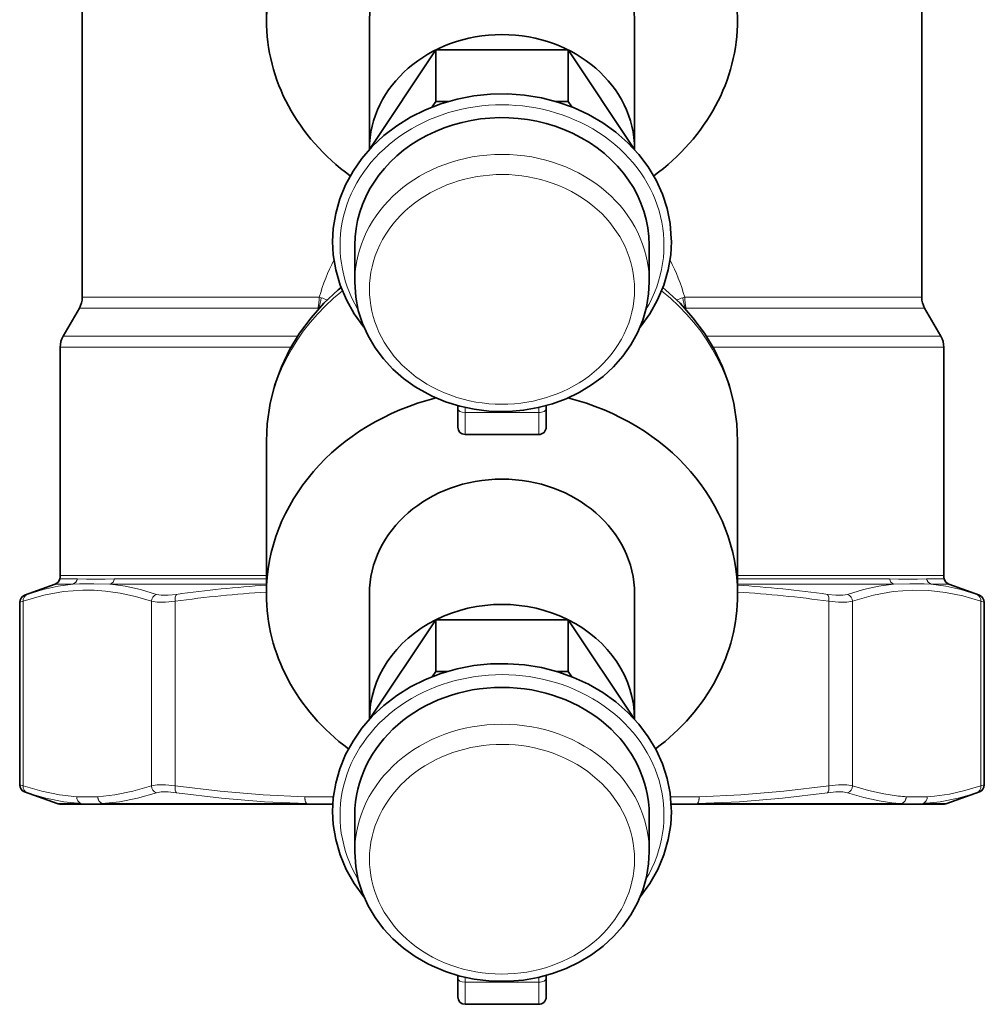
# Model space of a CAD drawing. Extents: x 339 to 858, y 113 to 764.
# Tile 5 of 15: x 562 to 627, y 332 to 399. Entities that reach past the tile are written whole.
import ezdxf

# ---------------------------------------------------------------- set-up
doc = ezdxf.new("R2010")
doc.units = 0

msp = doc.modelspace()

# ---------------------------------------------------------------- linework, layer by layer
at = {"color": 7, "lineweight": 35}
for p, q in [((566, 442.134552), (566, 380.307892)), ((623, 442.134277), (623, 380.307892))]:
    msp.add_line(p, q, dxfattribs=at)
at = {"color": 7, "lineweight": 35, "ltscale": 0.25947}
msp.add_line((578.5, 399.134094), (578.5, 409.512878), dxfattribs=at)
at = {"color": 7, "lineweight": 35, "ltscale": 0.220026}
msp.add_line((585.5, 390.333405), (585.5, 399.13443), dxfattribs=at)
at = {"color": 7, "lineweight": 35, "ltscale": 0.220036}
msp.add_line((603.5, 390.333405), (603.5, 399.134827), dxfattribs=at)
at = {"color": 7, "lineweight": 35, "ltscale": 0.202812}
for p, q in [((590, 397.083405), (585.5, 390.333405)), ((603.5, 390.333405), (599, 397.083405)), ((590, 358.413483), (585.5, 351.663483)), ((603.5, 351.663483), (599, 358.413483))]:
    msp.add_line(p, q, dxfattribs=at)
at = {"color": 7, "lineweight": 35, "ltscale": 0.0875}
for p, q in [((590, 393.583405), (590, 397.083405)), ((599, 393.583405), (599, 397.083405)), ((590, 354.913483), (590, 358.413483)), ((599, 354.913483), (599, 358.413483))]:
    msp.add_line(p, q, dxfattribs=at)
at = {"color": 7, "lineweight": 35, "ltscale": 0.225}
for p, q in [((599, 397.083405), (590, 397.083405)), ((599, 358.413483), (590, 358.413483))]:
    msp.add_line(p, q, dxfattribs=at)
at = {"color": 7, "lineweight": 35, "ltscale": 0.011132}
for p, q in [((590, 393.583405), (589.752991, 393.212921)), ((599.247009, 393.212921), (599, 393.583405))]:
    msp.add_line(p, q, dxfattribs=at)
at = {"color": 7, "lineweight": 35, "ltscale": 0.020842}
msp.add_line((590.833679, 393.583405), (590, 393.583405), dxfattribs=at)
at = {"color": 7, "lineweight": 35, "ltscale": 0.02084}
msp.add_line((599, 393.583405), (598.166382, 393.583405), dxfattribs=at)
at = {"color": 7, "lineweight": 35, "ltscale": 0.000274}
for p, q in [((585.5, 390.322449), (585.5, 390.333405)), ((603.5, 390.322449), (603.5, 390.333405))]:
    msp.add_line(p, q, dxfattribs=at)
at = {"color": 7, "lineweight": 35, "ltscale": 0.062501}
for p, q in [((584.5, 381.333069), (584.5, 383.833099)), ((604.5, 381.33374), (604.5, 383.833771))]:
    msp.add_line(p, q, dxfattribs=at)
at = {"color": 7, "lineweight": 13, "ltscale": 0.001476}
msp.add_line((583.559998, 380.989716), (583.537048, 380.935303), dxfattribs=at)
at = {"color": 7, "lineweight": 13, "ltscale": 0.00145}
msp.add_line((605.440369, 380.988922), (605.462891, 380.935455), dxfattribs=at)
at = {"color": 7, "lineweight": 13, "ltscale": 0.370909}
msp.add_line((566, 380.307892), (580.836365, 380.307892), dxfattribs=at)
at = {"color": 7, "lineweight": 13, "ltscale": 0.031296}
msp.add_line((580.836365, 380.307892), (582.088196, 380.307892), dxfattribs=at)
at = {"color": 7, "lineweight": 13, "ltscale": 0.003555}
for p, q in [((582.223999, 380.265656), (582.088196, 380.307892)), ((606.911804, 380.307892), (606.776001, 380.265656))]:
    msp.add_line(p, q, dxfattribs=at)
at = {"color": 7, "lineweight": 13, "ltscale": 0.402205}
msp.add_line((606.911804, 380.307892), (623, 380.307892), dxfattribs=at)
at = {"color": 7, "lineweight": 35, "ltscale": 0.054903}
for p, q in [((565.799011, 379.557892), (564.700989, 377.655975)), ((623.200989, 379.557892), (624.299011, 377.655975))]:
    msp.add_line(p, q, dxfattribs=at)
at = {"color": 7, "lineweight": 13, "ltscale": 0.373526}
msp.add_line((565.799011, 379.557892), (580.740051, 379.557892), dxfattribs=at)
at = {"color": 7, "lineweight": 13, "ltscale": 0.031516}
msp.add_line((580.740051, 379.557892), (582.000671, 379.557892), dxfattribs=at)
at = {"color": 7, "lineweight": 13, "ltscale": 0.000873}
for p, q in [((582.035461, 379.555115), (582.000671, 379.557892)), ((606.999329, 379.557892), (606.964539, 379.555115))]:
    msp.add_line(p, q, dxfattribs=at)
at = {"color": 7, "lineweight": 13, "ltscale": 0.002147}
for p, q in [((582.035461, 379.555115), (582.017883, 379.471069)), ((606.982117, 379.471069), (606.964539, 379.555115))]:
    msp.add_line(p, q, dxfattribs=at)
at = {"color": 7, "lineweight": 13, "ltscale": 0.001454}
msp.add_line((582.093628, 379.554993), (582.035461, 379.555084), dxfattribs=at)
at = {"color": 7, "lineweight": 13, "ltscale": 0.001471}
msp.add_line((606.964539, 379.555115), (606.905701, 379.555023), dxfattribs=at)
at = {"color": 7, "lineweight": 13, "ltscale": 0.405042}
msp.add_line((606.999329, 379.557892), (623.200989, 379.557892), dxfattribs=at)
at = {"color": 7, "lineweight": 13, "ltscale": 0.387814}
msp.add_line((580.213562, 377.655975), (564.700989, 377.655975), dxfattribs=at)
at = {"color": 7, "lineweight": 13, "ltscale": 0.010355}
msp.add_line((580.627747, 377.655975), (580.213562, 377.655975), dxfattribs=at)
at = {"color": 7, "lineweight": 13, "ltscale": 0.398164}
msp.add_line((624.299011, 377.655975), (608.372437, 377.655975), dxfattribs=at)
at = {"color": 7, "lineweight": 13, "ltscale": 0.390431}
msp.add_line((580.117249, 376.905975), (564.5, 376.905975), dxfattribs=at)
at = {"color": 7, "lineweight": 35, "ltscale": 0.387492}
for p, q in [((564.5, 376.905975), (564.5, 361.406311)), ((624.5, 376.905975), (624.5, 361.406311))]:
    msp.add_line(p, q, dxfattribs=at)
at = {"color": 7, "lineweight": 13, "ltscale": 0.001498}
msp.add_line((580.177185, 376.905975), (580.117249, 376.905975), dxfattribs=at)
at = {"color": 7, "lineweight": 13, "ltscale": 0.391946}
msp.add_line((624.5, 376.905975), (608.822144, 376.905975), dxfattribs=at)
at = {"color": 7, "lineweight": 35, "ltscale": 0.00522}
msp.add_line((591.5, 372.943512), (591.5, 372.734711), dxfattribs=at)
at = {"color": 7, "lineweight": 35, "ltscale": 0.036466}
msp.add_line((591.5, 372.943359), (591.5, 371.484711), dxfattribs=at)
at = {"color": 7, "lineweight": 35, "ltscale": 0.005215}
msp.add_line((597.5, 372.943298), (597.5, 372.734711), dxfattribs=at)
at = {"color": 7, "lineweight": 13, "ltscale": 0.008327}
msp.add_line((592, 372.81778), (592, 372.484711), dxfattribs=at)
at = {"color": 7, "lineweight": 13, "ltscale": 0.125}
for p, q in [((597, 372.484711), (592, 372.484711)), ((597, 333.818268), (592, 333.818268))]:
    msp.add_line(p, q, dxfattribs=at)
at = {"color": 7, "lineweight": 13, "ltscale": 0.0375}
for p, q in [((592, 372.484711), (592, 370.984711)), ((597, 372.484711), (597, 370.984711)), ((592, 333.818268), (592, 332.318268)), ((597, 333.818268), (597, 332.318268))]:
    msp.add_line(p, q, dxfattribs=at)
at = {"color": 7, "lineweight": 13, "ltscale": 0.008333}
msp.add_line((597, 372.818024), (597, 372.484711), dxfattribs=at)
at = {"color": 7, "lineweight": 35, "ltscale": 0.03125}
for p, q in [((597.5, 372.734711), (597.5, 371.484711)), ((597.5, 334.068268), (597.5, 332.818268))]:
    msp.add_line(p, q, dxfattribs=at)
at = {"color": 7, "lineweight": 35, "ltscale": 0.125}
for p, q in [((597, 370.984711), (592, 370.984711)), ((597, 332.318268), (592, 332.318268))]:
    msp.add_line(p, q, dxfattribs=at)
at = {"color": 7, "lineweight": 35, "ltscale": 0.259467}
for p, q in [((578.5, 360.162933), (578.5, 370.541626)), ((610.5, 360.164032), (610.5, 370.542725))]:
    msp.add_line(p, q, dxfattribs=at)
at = {"color": 7, "lineweight": 35, "ltscale": 0.055432}
for p, q in [((564.159729, 360.830963), (562.076172, 360.072601)), ((624.840271, 360.830963), (626.923828, 360.072601))]:
    msp.add_line(p, q, dxfattribs=at)
at = {"color": 7, "lineweight": 13, "ltscale": 0.030182}
for p, q in [((564.159729, 360.830963), (565.367004, 360.830963)), ((623.632996, 360.830963), (624.840271, 360.830963))]:
    msp.add_line(p, q, dxfattribs=at)
at = {"color": 7, "lineweight": 13, "ltscale": 0.029865}
msp.add_line((564.477478, 361.195313), (565.672058, 361.195313), dxfattribs=at)
at = {"color": 7, "lineweight": 13, "ltscale": 0.091814}
msp.add_line((564.5, 361.406311), (568.172546, 361.406311), dxfattribs=at)
at = {"color": 7, "lineweight": 13, "ltscale": 0.000771}
msp.add_line((567.877502, 360.832336), (567.908325, 360.830963), dxfattribs=at)
at = {"color": 7, "lineweight": 13, "ltscale": 0.264792}
msp.add_line((567.908325, 360.830963), (578.5, 360.830963), dxfattribs=at)
at = {"color": 7, "lineweight": 13, "ltscale": 0.00085}
msp.add_line((568.152771, 361.195251), (568.186768, 361.195313), dxfattribs=at)
at = {"color": 7, "lineweight": 13, "ltscale": 0.258186}
msp.add_line((568.172546, 361.406311), (578.5, 361.406311), dxfattribs=at)
at = {"color": 7, "lineweight": 13, "ltscale": 0.257831}
for p, q in [((568.186768, 361.195313), (578.5, 361.195313)), ((610.5, 361.195313), (620.813232, 361.195313))]:
    msp.add_line(p, q, dxfattribs=at)
at = {"color": 7, "lineweight": 13, "ltscale": 0.35}
msp.add_line((624.5, 361.406311), (610.5, 361.406311), dxfattribs=at)
at = {"color": 7, "lineweight": 13, "ltscale": 0.264793}
msp.add_line((610.5, 360.830963), (621.091736, 360.830963), dxfattribs=at)
at = {"color": 7, "lineweight": 13, "ltscale": 0.029866}
msp.add_line((623.327881, 361.195313), (624.522522, 361.195313), dxfattribs=at)
at = {"color": 7, "lineweight": 35, "ltscale": 0.212495}
msp.add_line((585.5, 351.663483), (585.5, 360.1633), dxfattribs=at)
at = {"color": 7, "lineweight": 35, "ltscale": 0.212505}
msp.add_line((603.5, 351.663483), (603.5, 360.163666), dxfattribs=at)
at = {"color": 7, "lineweight": 13, "ltscale": 0.005929}
for p, q in [((561.747192, 359.602753), (561.975525, 359.66684)), ((627.024475, 359.66684), (627.252808, 359.602753)), ((561.975525, 347.145111), (561.747192, 347.209198)), ((627.252808, 347.209198), (627.024475, 347.145111))]:
    msp.add_line(p, q, dxfattribs=at)
at = {"color": 7, "lineweight": 35, "ltscale": 0.309839}
for p, q in [((561.747192, 347.209198), (561.747192, 359.602753)), ((627.252808, 347.209198), (627.252808, 359.602753))]:
    msp.add_line(p, q, dxfattribs=at)
at = {"color": 7, "lineweight": 13, "ltscale": 0.313043}
for p, q in [((561.975525, 347.145111), (561.975525, 359.66684)), ((572.313538, 347.145111), (572.313538, 359.66684)), ((618.310059, 359.66684), (618.310059, 347.145111))]:
    msp.add_line(p, q, dxfattribs=at)
at = {"color": 7, "lineweight": 13, "ltscale": 0.005022}
for p, q in [((562.076172, 360.072601), (562.266541, 360.136688)), ((626.733459, 360.136688), (626.923828, 360.072601)), ((562.266541, 346.675262), (562.076172, 346.739349)), ((626.923828, 346.739349), (626.733459, 346.675262))]:
    msp.add_line(p, q, dxfattribs=at)
at = {"color": 7, "lineweight": 13, "ltscale": 0.313042}
for p, q in [((570.689941, 347.145142), (570.689941, 359.666809)), ((616.686462, 359.66684), (616.686462, 347.145142)), ((627.024475, 347.145142), (627.024475, 359.66684))]:
    msp.add_line(p, q, dxfattribs=at)
at = {"color": 7, "lineweight": 35, "ltscale": 0.01099}
for p, q in [((589.756165, 354.547699), (590, 354.913483)), ((599.243835, 354.547699), (599, 354.913483))]:
    msp.add_line(p, q, dxfattribs=at)
at = {"color": 7, "lineweight": 35, "ltscale": 0.020546}
for p, q in [((590.821838, 354.913483), (590, 354.913483)), ((599, 354.913483), (598.178162, 354.913483))]:
    msp.add_line(p, q, dxfattribs=at)
at = {"color": 7, "lineweight": 35, "ltscale": 0.000188}
for p, q in [((585.5, 351.655975), (585.5, 351.663483)), ((603.5, 351.655975), (603.5, 351.663483))]:
    msp.add_line(p, q, dxfattribs=at)
at = {"color": 7, "lineweight": 35, "ltscale": 0.05871}
for p, q in [((564.282959, 345.936127), (562.076172, 346.739349)), ((624.717041, 345.936127), (626.923828, 346.739349))]:
    msp.add_line(p, q, dxfattribs=at)
at = {"color": 7, "lineweight": 13, "ltscale": 0.035696}
msp.add_line((565.618835, 346.405975), (567.046692, 346.405975), dxfattribs=at)
at = {"color": 7, "lineweight": 13, "ltscale": 0.04868}
msp.add_line((581.109253, 346.405975), (583.056458, 346.405975), dxfattribs=at)
at = {"color": 7, "lineweight": 13, "ltscale": 0.048683}
msp.add_line((605.943542, 346.405975), (607.890869, 346.405975), dxfattribs=at)
at = {"color": 7, "lineweight": 13, "ltscale": 0.035695}
msp.add_line((621.95343, 346.405975), (623.381226, 346.405975), dxfattribs=at)
at = {"color": 7, "lineweight": 13, "ltscale": 0.040901}
for p, q in [((564.282959, 345.936127), (565.919006, 345.936127)), ((623.080994, 345.936127), (624.717041, 345.936127))]:
    msp.add_line(p, q, dxfattribs=at)
at = {"color": 7, "lineweight": 35, "ltscale": 0.040669}
for p, q in [((564.453979, 345.905975), (566.08075, 345.905975)), ((622.91925, 345.905975), (624.546021, 345.905975))]:
    msp.add_line(p, q, dxfattribs=at)
at = {"color": 7, "lineweight": 35, "ltscale": 0.035695}
msp.add_line((566.080811, 345.905975), (567.508606, 345.905975), dxfattribs=at)
at = {"color": 7, "lineweight": 13, "ltscale": 0.346762}
msp.add_line((567.35498, 345.936127), (581.225464, 345.936127), dxfattribs=at)
at = {"color": 7, "lineweight": 35, "ltscale": 0.3448}
msp.add_line((567.508606, 345.905975), (581.300598, 345.905975), dxfattribs=at)
at = {"color": 7, "lineweight": 35, "ltscale": 0.042836}
msp.add_line((581.300598, 345.905975), (583.014038, 345.905975), dxfattribs=at)
at = {"color": 7, "lineweight": 35, "ltscale": 0.042839}
msp.add_line((605.985962, 345.905975), (607.699524, 345.905975), dxfattribs=at)
at = {"color": 7, "lineweight": 35, "ltscale": 0.329208}
msp.add_line((607.699524, 345.905975), (620.867859, 345.905975), dxfattribs=at)
at = {"color": 7, "lineweight": 13, "ltscale": 0.331082}
msp.add_line((607.774658, 345.936127), (621.017944, 345.936127), dxfattribs=at)
at = {"color": 7, "lineweight": 35, "ltscale": 0.015591}
msp.add_line((620.867859, 345.905975), (621.491516, 345.905975), dxfattribs=at)
at = {"color": 7, "lineweight": 13, "ltscale": 0.01568}
msp.add_line((621.017944, 345.936127), (621.645142, 345.936127), dxfattribs=at)
at = {"color": 7, "lineweight": 35, "ltscale": 0.035693}
msp.add_line((621.491516, 345.905975), (622.91925, 345.905975), dxfattribs=at)
at = {"color": 7, "lineweight": 35, "ltscale": 0.0625}
for p, q in [((584.5, 342.663147), (584.5, 345.163147)), ((604.5, 342.663818), (604.5, 345.163818))]:
    msp.add_line(p, q, dxfattribs=at)
at = {"color": 7, "lineweight": 35, "ltscale": 0.005133}
msp.add_line((591.5, 334.27359), (591.5, 334.068268), dxfattribs=at)
at = {"color": 7, "lineweight": 35, "ltscale": 0.036379}
msp.add_line((591.5, 334.273438), (591.5, 332.818268), dxfattribs=at)
at = {"color": 7, "lineweight": 13, "ltscale": 0.00824}
msp.add_line((592, 334.147858), (592, 333.818268), dxfattribs=at)
at = {"color": 7, "lineweight": 13, "ltscale": 0.008246}
msp.add_line((597, 334.148102), (597, 333.818268), dxfattribs=at)
at = {"color": 7, "lineweight": 35, "ltscale": 0.005128}
msp.add_line((597.5, 334.273376), (597.5, 334.068268), dxfattribs=at)
at = {"color": 7, "lineweight": 35}
for points in [[(583, 384.079559), (583.045776, 384.974365), (583.209167, 385.984497), (583.489136, 386.974213), (583.882324, 387.932983), (584.384338, 388.850861), (584.989441, 389.718475), (585.691101, 390.527069), (586.481689, 391.268707), (587.352905, 391.936157), (588.295776, 392.523041), (589.300659, 393.023773), (590.3573, 393.433594), (591.455139, 393.748688), (592.583191, 393.966064), (593.730347, 394.08374), (594.885071, 394.100586), (596.03595, 394.016449), (597.171631, 393.832123), (598.280823, 393.549316), (599.352417, 393.170685), (600.375671, 392.699768), (601.340271, 392.141022), (602.23645, 391.499756), (603.054871, 390.782074), (603.787048, 389.994965), (604.42511, 389.146118), (604.962158, 388.243988), (605.392212, 387.29776), (605.710327, 386.3172), (605.912842, 385.312683), (605.997375, 384.294891), (606, 384.079559)], [(583, 384.079559), (583.046387, 383.17981), (583.211182, 382.166504), (583.508606, 381.129913), (583.930237, 380.12796), (584.470825, 379.172058), (585.123718, 378.272949)], [(603.876404, 378.273071), (604.529236, 379.17218), (605.069824, 380.128052), (605.491455, 381.130005), (605.788879, 382.166565), (605.953613, 383.17984), (606, 384.079559)], [(578.5, 370.542725), (578.554321, 371.718201), (578.762268, 373.117523), (579.08429, 374.366241), (579.528809, 375.579956), (580.099915, 376.765625), (580.759277, 377.856018), (581.535095, 378.906799), (582.40741, 379.887573), (583.368042, 380.79184), (583.569946, 380.962952)], [(584.5, 381.333069), (584.56781, 380.309845), (584.742188, 379.407715), (585.021423, 378.528076), (585.401733, 377.680847), (585.877991, 376.875214), (586.444153, 376.119629), (587.093384, 375.421509), (587.818298, 374.787567), (588.610718, 374.223663), (589.462097, 373.734863), (589.757507, 373.589386)], [(589.757507, 373.589386), (590.673706, 373.207275), (591.627747, 372.909088), (592.610107, 372.697357), (593.610962, 372.573944), (594.957275, 372.54834), (595.963074, 372.633636), (596.954529, 372.807709), (597.921875, 373.069153), (598.855408, 373.41568), (599.74585, 373.844391), (600.583984, 374.351532), (601.361023, 374.932617), (602.068542, 375.582397), (602.69873, 376.294891), (603.244019, 377.063141), (603.697876, 377.879456), (604.054504, 378.73526), (604.309021, 379.621246), (604.458008, 380.527222), (604.5, 381.33374)], [(610.5, 370.542725), (610.445679, 371.71817), (610.237732, 373.117493), (609.91571, 374.366211), (609.471191, 375.579926), (608.900085, 376.765625), (608.240723, 377.855988), (607.464905, 378.906769), (606.592651, 379.887543), (605.632019, 380.791809), (605.430115, 380.962921)], [(583, 345.413116), (583.045776, 346.307892), (583.209167, 347.318024), (583.489136, 348.30777), (583.882324, 349.266541), (584.384338, 350.184418), (584.989441, 351.052002), (585.691101, 351.860626), (586.481689, 352.602234), (587.352905, 353.269684), (588.295776, 353.856567), (589.300659, 354.3573), (590.3573, 354.767151), (591.455139, 355.082214), (592.583191, 355.299622), (593.730347, 355.417297), (594.885071, 355.434143), (596.03595, 355.350006), (597.171631, 355.16568), (598.280823, 354.882874), (599.352417, 354.504211), (600.375671, 354.033325), (601.340271, 353.474579), (602.23645, 352.833313), (603.054871, 352.115631), (603.787048, 351.328491), (604.42511, 350.479645), (604.962158, 349.577515), (605.392212, 348.631287), (605.710327, 347.650757), (605.912842, 346.64621), (605.997375, 345.628448), (606, 345.413116)], [(583, 345.413116), (583.046326, 344.513977), (583.210815, 343.501526), (583.507813, 342.465637), (583.928894, 341.464294), (584.468689, 340.508911), (585.120667, 339.610199)], [(603.879395, 339.610321), (604.531372, 340.509003), (605.071167, 341.464386), (605.492188, 342.465698), (605.789185, 343.501587), (605.953674, 344.514008), (606, 345.413116)], [(584.5, 342.663147), (584.56781, 341.639923), (584.742188, 340.737793), (585.021423, 339.858154), (585.401733, 339.010925), (585.877991, 338.205292), (586.444153, 337.449707), (587.093384, 336.751587), (587.818298, 336.117645), (588.610718, 335.553741), (589.462097, 335.064941), (589.757507, 334.919464)], [(589.757507, 334.919464), (590.673706, 334.537354), (591.627747, 334.239166), (592.610107, 334.027435), (593.610962, 333.904022), (594.957275, 333.878418), (595.963074, 333.963715), (596.954529, 334.137787), (597.921875, 334.399231), (598.855408, 334.745758), (599.74585, 335.174469), (600.583984, 335.68161), (601.361023, 336.262695), (602.068542, 336.912476), (602.69873, 337.624969), (603.244019, 338.39325), (603.697876, 339.209534), (604.054504, 340.065338), (604.309021, 340.951324), (604.458008, 341.8573), (604.5, 342.663818)]]:
    msp.add_lwpolyline(points, dxfattribs=at)
at = {"color": 7, "lineweight": 13}
for points in [[(562.266541, 360.136688), (563.337891, 360.458069), (564.366699, 360.687225), (565.367004, 360.830963)], [(565.366943, 360.830963), (565.816406, 360.847107), (566.789978, 360.851074), (567.877075, 360.832367)], [(565.672058, 361.195313), (566.27356, 361.161041), (567.545593, 361.1745), (568.152283, 361.195251)], [(567.908325, 360.830963), (568.912659, 360.687225), (569.947693, 360.458069), (571.027405, 360.136658)], [(617.972595, 360.136688), (619.052307, 360.458038), (620.087341, 360.687195), (621.091736, 360.830963)], [(623.327942, 361.195313), (622.719299, 361.160614), (621.429077, 361.175812), (620.813232, 361.195313)], [(623.633057, 360.830963), (623.178589, 360.847198), (622.193176, 360.851044), (621.091675, 360.830963)], [(623.632996, 360.830963), (624.633301, 360.687225), (625.662048, 360.458069), (626.733459, 360.136658)], [(561.975586, 359.66684), (563.387634, 360.073364), (564.729492, 360.321075), (566.034058, 360.42337), (566.799561, 360.41806), (567.568848, 360.363953)], [(567.568848, 360.363953), (568.573853, 360.220886), (569.609253, 359.990906), (570.689941, 359.666809)], [(618.310059, 359.66684), (619.722107, 360.073364), (621.064026, 360.321075), (622.368591, 360.42337), (623.490845, 360.399017), (624.627197, 360.269043), (625.797852, 360.028229), (627.024475, 359.66684)], [(570.689941, 359.66684), (571.090759, 359.609436), (571.638489, 359.610107), (572.313538, 359.66684)], [(571.027405, 360.136688), (571.362427, 360.079376), (571.82074, 360.079865), (572.387573, 360.136688)], [(616.612366, 360.136688), (617.179077, 360.079865), (617.637634, 360.079407), (617.972595, 360.136688)], [(616.686462, 359.66684), (617.361328, 359.610138), (617.909302, 359.609467), (618.310059, 359.66684)], [(565.618835, 346.405975), (564.447449, 346.531189), (563.240967, 346.774048), (561.975525, 347.145111)], [(570.689941, 347.145142), (569.4245, 346.774078), (568.218018, 346.531189), (567.046692, 346.405975)], [(572.313538, 347.145111), (571.638123, 347.201874), (571.090881, 347.202545), (570.689941, 347.145111)], [(581.109253, 346.405975), (578.281311, 346.531189), (575.368591, 346.774048), (572.313538, 347.145111)], [(616.686462, 347.145142), (613.63147, 346.774078), (610.718689, 346.531189), (607.890869, 346.405975)], [(618.310059, 347.145111), (617.909119, 347.202545), (617.361816, 347.201874), (616.686462, 347.145111)], [(621.431152, 346.448029), (620.426147, 346.591064), (619.390747, 346.821014), (618.310059, 347.145111)], [(627.024475, 347.145142), (625.93103, 346.817719), (624.88385, 346.586609), (623.867432, 346.444397), (623.381226, 346.405975)], [(565.919006, 345.936127), (564.742249, 346.061432), (563.532532, 346.304413), (562.266541, 346.675262)], [(571.027405, 346.675293), (569.75177, 346.304413), (568.535278, 346.061432), (567.35498, 345.936127)], [(572.387573, 346.675262), (571.820435, 346.732147), (571.362549, 346.732605), (571.027405, 346.675262)], [(581.225464, 345.936127), (578.376404, 346.061737), (575.447937, 346.304993), (572.387634, 346.675262)], [(616.612427, 346.675293), (613.552124, 346.304993), (610.623596, 346.061707), (607.774658, 345.936127)], [(617.972595, 346.675262), (617.637451, 346.732605), (617.179443, 346.732117), (616.612366, 346.675262)], [(621.119263, 345.97818), (620.106201, 346.121307), (619.062134, 346.351349), (617.972595, 346.675262)], [(626.733459, 346.675293), (625.467468, 346.304413), (624.25769, 346.061432), (623.080994, 345.936127)]]:
    msp.add_lwpolyline(points, dxfattribs=at)
for centre, radius, start, end in [((595.626831, 376.376038), 14.097702, 152.780048, 163.805736), ((593.373108, 376.376007), 14.097754, 16.194276, 27.219721), ((578.963257, 380.289246), 3.124641, 346.462062, 0.342018), ((579.411011, 380.629639), 2.836171, 337.734039, 352.6273), ((577.94342, 367.650238), 13.321828, 69.37346, 71.257144), ((611.056274, 367.651184), 13.320816, 108.742725, 110.626894), ((609.588928, 380.629639), 2.836165, 187.372925, 202.266166), ((610.036743, 380.289246), 3.12464, 179.658004, 193.537935), ((565.186707, 361.290741), 0.494249, 291.409478, 348.878712), ((583.427856, 281.020782), 79.427064, 93.557063, 98.043814), ((583.551636, 280.787354), 80.130413, 93.614566, 98.008659), ((605.572754, 281.02475), 79.423055, 81.956191, 86.443168), ((605.449036, 280.793274), 80.124457, 81.99123, 86.385664), ((622.680664, 358.704071), 12.319578, 264.178737, 266.615885), ((622.378235, 358.413757), 12.499134, 264.219151, 266.637461)]:
    msp.add_arc(centre, radius, start, end, dxfattribs=at)
at = {"color": 7, "lineweight": 35}
for centre, radius, start, end in [((564.5, 380.307892), 1.5, 330.000006, 359.999997), ((624.5, 380.307892), 1.5, 180.000009, 209.999989), ((566, 376.905975), 1.5, 149.999997, 179.999995), ((623, 376.905975), 1.5, 360, 30.000001), ((592, 371.484711), 0.5, 180.000005, 269.999997), ((597, 371.484711), 0.5, 269.999997, 360), ((563.98877, 361.300812), 0.5, 290, 347.819997), ((563.47998, 361.4086), 1.020065, 347.930963, 359.870722), ((625.52002, 361.4086), 1.020061, 180.129249, 192.069062), ((625.01123, 361.300812), 0.5, 192.179998, 250.000001), ((562.247131, 359.602783), 0.499978, 109.997669, 180.001607), ((626.752869, 359.602783), 0.499978, 359.998399, 70.002336), ((562.247192, 347.209198), 0.5, 180.000005, 250.000001), ((626.752808, 347.209198), 0.5, 290, 0), ((564.453979, 346.406006), 0.500021, 250.000439, 269.999581), ((624.546021, 346.406006), 0.50002, 270.0004, 289.999597), ((592, 332.818268), 0.5, 180.000005, 269.999997), ((597, 332.818268), 0.5, 269.999997, 360)]:
    msp.add_arc(centre, radius, start, end, dxfattribs=at)
for centre, major_axis, start_param, end_param in [((594.5, 399.134613), (16, 0), 0.000038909, 3.141631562), ((594.5, 399.134613), (9, 0), 1.070796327, 3.141631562), ((594.5, 399.134613), (9, 0), 0.000038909, 1.070796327), ((594.5, 399.134613), (16, 0), 3.141631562, 4.012721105), ((594.5, 399.134613), (16, 0), 5.412055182, 6.283224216), ((594.5, 390.333405), (-9, 0), 3.141592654, 6.283185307), ((594.5, 383.829926), (10, 0), 1.070796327, 3.141631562), ((594.5, 383.829926), (10, 0), 0.000038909, 1.070796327), ((594.5, 390.333405), (-9, 0), 0, 0.001307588), ((594.5, 360.163483), (16, 0), 1.854212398, 3.141631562), ((594.5, 360.163483), (16, 0), 0.000038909, 1.287349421), ((594.5, 360.163483), (9, 0), 0.000038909, 3.141631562), ((594.5, 360.163483), (16, 0), 3.141631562, 4.002922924), ((594.5, 360.163483), (16, 0), 5.42191278, 6.283224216), ((594.5, 351.663483), (-9, 0), 3.141592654, 5.235987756), ((594.5, 351.663483), (-9, 0), 5.235987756, 6.283185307), ((594.5, 345.163483), (10, 0), 0.000038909, 3.141631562)]:
    msp.add_ellipse(centre, major_axis=major_axis, ratio=0.866025, start_param=start_param, end_param=end_param, dxfattribs=at)
at = {"color": 7, "lineweight": 13}
for centre, major_axis, ratio, start_param, end_param in [((594.5, 383.829926), (11, 0), 0.866025, 5.807024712, 9.899316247), ((594.5, 380.833405), (9, 0), 0.866025, 4.21238898, 10.495574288), ((594.5, 381.333405), (10, 0), 0.866025, 0.000038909, 3.141631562), ((594.5, 370.542145), (-16, 0), 0.866025, 5.456783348, 6.283143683), ((594.5, 370.542145), (16, 0), 0.866025, 0.000041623, 0.826401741), ((592, 372.734711), (0.5, 0), 0.5, 3.141592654, 4.71238898), ((597, 372.734711), (-0.5, 0), 0.5, 1.570796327, 3.141592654), ((567.758423, 361.300812), (0, -0.5), 0.87645, 0.34906585, 1.358215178), ((621.241577, 361.300812), (0, -0.5), 0.87645, 4.924971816, 5.934113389), ((623.79718, 361.300812), (0, -0.5), 0.96021, 4.92497013, 5.934119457), ((562.4375, 359.66684), (0.159912, -0.473724), 0.916264, 3.167059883, 4.412391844), ((571.151855, 359.66684), (-0.159912, -0.473724), 0.916264, 3.767046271, 5.012378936), ((572.504883, 359.66684), (0.069275, -0.495178), 0.379529, 3.41403354, 4.659365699), ((616.495117, 359.66684), (-0.069275, -0.495178), 0.379529, 1.623819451, 2.869151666), ((617.848145, 359.66684), (0.159912, -0.473724), 0.916264, 1.270799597, 2.516131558), ((626.5625, 359.66684), (-0.159912, -0.473724), 0.916264, 1.870791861, 3.116124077), ((594.5, 345.163483), (11, 0), 0.866025, 5.807318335, 9.899022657), ((594.5, 342.163483), (9, 0), 0.866025, 4.21238898, 10.495574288), ((594.5, 342.663483), (10, 0), 0.866025, 0.000038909, 3.141631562), ((562.4375, 347.145111), (-0.159912, -0.473724), 0.916266, 5.012387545, 6.257719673), ((571.151855, 347.145142), (0.159912, -0.473724), 0.916264, 4.412391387, 5.657723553), ((572.504883, 347.145111), (-0.069275, -0.495178), 0.379535, 4.765412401, 6.010744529), ((616.495117, 347.145142), (0.069275, -0.495178), 0.379529, 0.272440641, 1.517772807), ((617.848083, 347.145111), (-0.159912, -0.473724), 0.916262, 0.625441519, 1.870773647), ((626.5625, 347.145142), (0.159912, -0.473724), 0.916264, 0.025467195, 1.270799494), ((566.080811, 346.405975), (-0.02948, -0.499115), 0.923654, 4.766890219, 5.98932582), ((566.080811, 346.405975), (0, -0.5), 0.92388, 4.71238898, 6.283185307), ((567.508606, 346.405975), (0.02948, -0.499146), 0.923644, 4.657895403, 5.880328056), ((567.508606, 346.405975), (0, -0.5), 0.92388, 4.71238897, 6.283185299), ((581.300598, 346.405945), (-0.012207, -0.499847), 0.382612, 4.721713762, 5.944161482), ((581.300598, 346.405975), (0, -0.5), 0.382683, 4.71238898, 6.283185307), ((607.699524, 346.405975), (0, -0.5), 0.382683, 6.283185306, 7.853981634), ((607.699524, 346.405975), (0.012207, -0.499847), 0.382586, 0.339005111, 1.561438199), ((621.491516, 346.405975), (0, -0.5), 0.92388, 0, 1.570796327), ((621.491516, 346.405975), (-0.029541, -0.499146), 0.923594, 0.402928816, 1.625358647), ((622.91925, 346.405975), (0, -0.5), 0.923879, 0.000000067, 1.570796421), ((622.91925, 346.405975), (0.02948, -0.499115), 0.923645, 0.293868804, 1.516301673), ((566.080811, 346.405975), (0, -0.5), 0.945858, 5.934122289, 6.28318886), ((567.508606, 346.405975), (0, -0.5), 0.898335, 5.934119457, 6.283185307), ((581.300598, 346.405975), (0, -0.5), 0.43931, 5.934119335, 6.283185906), ((607.699524, 346.405975), (0, -0.5), 0.439311, 6.283185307, 6.632251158), ((621.491516, 346.405975), (0, -0.5), 0.89834, 0.000003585, 0.34907236), ((622.91925, 346.405975), (0, -0.5), 0.945859, 0, 0.34906585), ((592, 334.068268), (0.5, 0), 0.5, 3.141592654, 4.71238898), ((597, 334.068268), (-0.5, 0), 0.5, 1.570796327, 3.141592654)]:
    msp.add_ellipse(centre, major_axis=major_axis, ratio=ratio, start_param=start_param, end_param=end_param, dxfattribs=at)

doc.saveas('drawing.dxf')
